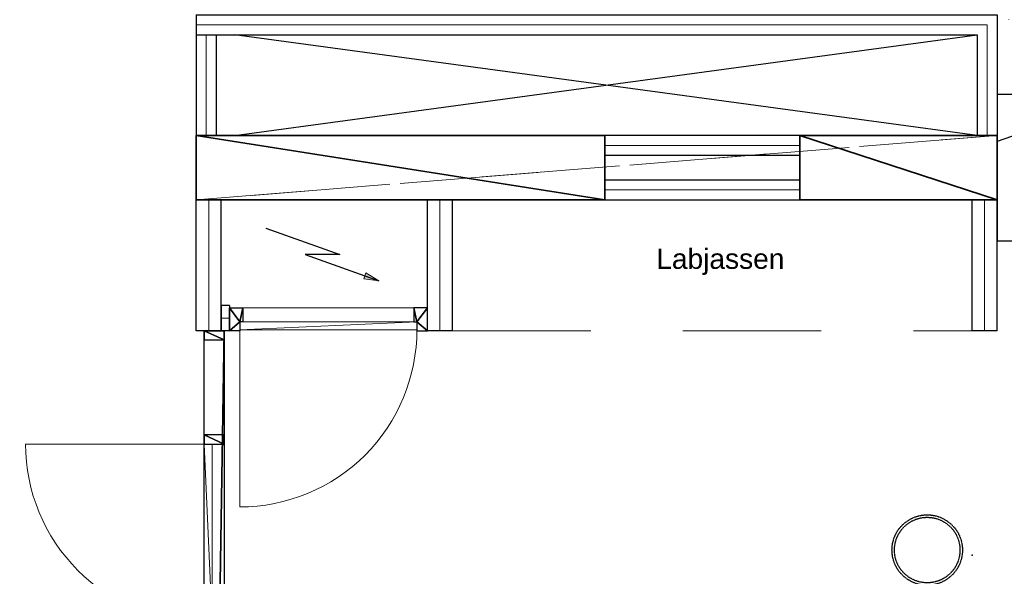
# Model space of a CAD drawing. Header units: millimetres. Extents: x -437 to 139813, y -473 to 90544.
# Tile 63 of 149: x 51846 to 56738, y 65525 to 68289. Entities that reach past the tile are written whole.
import ezdxf

# ---------------------------------------------------------------- set-up
doc = ezdxf.new("R2010")
doc.units = ezdxf.units.MM
for name, pattern in [('DGN Style 1', [688.000884, 1.14476, -686.856124]), ('DGN Style 2', [1144.760206, 686.856124, -457.904082]), ('HHL_V050', [3, 2, -1])]:
    doc.linetypes.add(name, pattern=pattern)
for name, color, linetype, lineweight in [('059 Kader (tekening)', 253, 'Continuous', 13), ('19012-DO-laag 02 - 007 Elektrasymbolen', 253, 'Continuous', 13), ('19012-DO-laag 02 - 032 Ramen - Deuren binnen', 253, 'Continuous', 13)]:
    doc.layers.add(name, color=color, linetype=linetype, lineweight=lineweight)
for name, color, linetype in [('B4TM', 3, 'Continuous'), ('CH-00-chairs', 3, 'Continuous'), ('DR-90-points', 31, 'Continuous'), ('Xref', 253, 'Continuous')]:
    doc.layers.add(name, color=color, linetype=linetype)
doc.styles.get("Standard").update_dxf_attribs({"font": 'arial.ttf'})
doc.linetypes.add('isolatie(deken)', pattern='A,-0.5,[24,dgnlstyle-ags_linetypes_v8.shx,S=0.009524,R=0,X=0,Y=0],-0.5', length=1)

# ---------------------------------------------------------------- blocks, each defined once
blk = doc.blocks.new('AE1')
at = {"layer": '059 Kader (tekening)', "color": 12, "linetype": 'Continuous', "lineweight": 13}
mesh = blk.add_polyface(dxfattribs=at)
corners = [(0, 0), (1399, 0), (1399, 841), (0, 841)]
mesh.append_faces([[corners[k] for k in face] for face in [(3, 1, 2)]], dxfattribs={"vtx0": -1, "color": 12})
mesh.append_faces([[corners[k] for k in face] for face in [(3, 0, 1)]], dxfattribs={"vtx2": -1, "color": 12})
at = {"layer": '059 Kader (tekening)', "color": 12, "linetype": 'Continuous', "lineweight": 35}
mesh = blk.add_polyface(dxfattribs=at)
corners = [(10, 10), (1389, 10), (1389, 831), (10, 831)]
mesh.append_faces([[corners[k] for k in face] for face in [(0, 2, 3)]], dxfattribs={"vtx0": -1, "color": 12})
mesh.append_faces([[corners[k] for k in face] for face in [(1, 2, 0)]], dxfattribs={"vtx1": -1, "color": 12})
blk = doc.blocks.new('07E042')
at = {"layer": '19012-DO-laag 02 - 007 Elektrasymbolen', "linetype": 'Continuous', "lineweight": 13}
blk.add_hatch(color=256, dxfattribs=at).paths.add_polyline_path([(-187.5, -87.5), (-143.8, -61.3), (-137.1, -80.1)])
at = {"layer": '19012-DO-laag 02 - 007 Elektrasymbolen', "linetype": 'Continuous', "lineweight": 25, "flags": 128}
blk.add_lwpolyline([(187.5, 87.5), (-57.3, 0), (57.3, 0), (-187.5, -87.5)], dxfattribs=at)
at = {"layer": '19012-DO-laag 02 - 007 Elektrasymbolen', "linetype": 'Continuous', "lineweight": 13}
mesh = blk.add_polyface(dxfattribs=at)
corners = [(-187.5, -87.5), (-143.8, -61.3), (-137.1, -80.1)]
mesh.append_faces([[corners[k] for k in face] for face in [(2, 0, 1)]])
blk = doc.blocks.new('*U96')
at = {"layer": '19012-DO-laag 02 - 032 Ramen - Deuren binnen', "extrusion": (0, 0, -1), "flags": 128}
blk.add_lwpolyline([(-423.8, -443.7, 0.414214), (463.7, 443.8), (-423.8, 443.8)], format="xyb", dxfattribs=at)
at = {"layer": '19012-DO-laag 02 - 032 Ramen - Deuren binnen'}
mesh = blk.add_polyface(dxfattribs=at)
corners = [(423.8, -443.7), (463.8, -443.7), (463.8, 443.8), (423.8, 443.8)]
mesh.append_faces([[corners[k] for k in face] for face in [(3, 1, 2)]], dxfattribs={"vtx0": -1})
mesh.append_faces([[corners[k] for k in face] for face in [(3, 0, 1)]], dxfattribs={"vtx2": -1})
blk = doc.blocks.new('ho-bi-ko-880')
at = {"layer": '19012-DO-laag 02 - 032 Ramen - Deuren binnen', "color": 143, "linetype": 'Continuous', "lineweight": 13}
blk.add_line((67, -114), (917, -114), dxfattribs=at)
at = {"layer": '19012-DO-laag 02 - 032 Ramen - Deuren binnen', "color": 143, "linetype": 'Continuous', "lineweight": 13, "extrusion": (0, 0, -1), "flags": 128}
blk.add_lwpolyline([(-52, -5), (-52, 875, 0.414214), (-932, -5)], format="xyb", dxfattribs=at)
at = {"layer": '19012-DO-laag 02 - 032 Ramen - Deuren binnen', "color": 143, "linetype": 'Continuous', "lineweight": 25}
mesh = blk.add_polyface(dxfattribs=at)
corners = [(0, 0), (0, -114), (67, -114), (67, -45), (52, -45), (52, 0)]
mesh.append_faces([[corners[k] for k in face] for face in [(0, 4, 5)]], dxfattribs={"vtx0": -1, "color": 143})
mesh.append_faces([[corners[k] for k in face] for face in [(2, 4, 1), (1, 4, 0)]], dxfattribs={"vtx0": -1, "vtx1": -1, "color": 143})
mesh.append_faces([[corners[k] for k in face] for face in [(3, 4, 2)]], dxfattribs={"vtx1": -1, "color": 143})
mesh = blk.add_polyface(dxfattribs=at)
corners = [(984, 0), (984, -114), (917, -114), (917, -45), (932, -45), (932, 0)]
mesh.append_faces([[corners[k] for k in face] for face in [(0, 4, 5)]], dxfattribs={"vtx0": -1, "color": 143})
mesh.append_faces([[corners[k] for k in face] for face in [(2, 4, 1), (1, 4, 0)]], dxfattribs={"vtx0": -1, "vtx1": -1, "color": 143})
mesh.append_faces([[corners[k] for k in face] for face in [(3, 4, 2)]], dxfattribs={"vtx1": -1, "color": 143})
at = {"layer": '19012-DO-laag 02 - 032 Ramen - Deuren binnen', "color": 143, "linetype": 'Continuous', "lineweight": 13}
mesh = blk.add_polyface(dxfattribs=at)
corners = [(52, -45), (932, -45), (932, -5), (52, -5)]
mesh.append_faces([[corners[k] for k in face] for face in [(3, 1, 2)]], dxfattribs={"vtx0": -1, "color": 143})
mesh.append_faces([[corners[k] for k in face] for face in [(3, 0, 1)]], dxfattribs={"vtx2": -1, "color": 143})
blk = doc.blocks.new('Hocker')
at = {"layer": 'CH-00-chairs', "linetype": 'HHL_V050'}
for radius in [175, 162.7]:
    blk.add_circle((0, -225), radius, dxfattribs=at)
at = {"layer": 'DR-90-points'}
blk.add_point((0, 0), dxfattribs=at)
blk = doc.blocks.new('*U284')
at = {"layer": 'B4TM', "xscale": -1, "rotation": 90}
blk.add_blockref('Hocker', (-200, 0), dxfattribs=at)
blk = doc.blocks.new('*U285')
at = {"layer": 'B4TM', "color": 0, "linetype": 'ByBlock', "lineweight": -2, "transparency": 16777216}
for p, rotation in [((37481.9, 79718.7), 38.57142857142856), ((36947.2, 79236.2), 77.14285714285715), ((36829.9, 78525.6), 115.7142857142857), ((38953.2, 78416.4), 270), ((37181.3, 77896.8), 154.2857142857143), ((38539.2, 77827), 231.4285714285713), ((37848, 77624.4), 192.8571428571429)]:
    blk.add_blockref('*U284', p, dxfattribs=dict(at, rotation=rotation))
blk.add_blockref('*U284', (38200.9, 79762.5), dxfattribs=at)
blk = doc.blocks.new('*U288')
at = {"layer": 'B4TM', "xscale": -1, "rotation": 90}
blk.add_blockref('Hocker', (-200, 0), dxfattribs=at)
blk = doc.blocks.new('*U289')
at = {"layer": 'B4TM', "color": 0, "linetype": 'ByBlock', "lineweight": -2, "transparency": 16777216}
for p, rotation in [((37481.9, 79718.7), 38.57142857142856), ((36947.2, 79236.2), 77.14285714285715), ((36829.9, 78525.6), 115.7142857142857), ((38953.2, 78416.4), 270), ((37181.3, 77896.8), 154.2857142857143), ((38539.2, 77827), 231.4285714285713), ((37848, 77624.4), 192.8571428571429)]:
    blk.add_blockref('*U288', p, dxfattribs=dict(at, rotation=rotation))
blk.add_blockref('*U288', (38200.9, 79762.5), dxfattribs=at)

msp = doc.modelspace()

# ---------------------------------------------------------------- linework, layer by layer
at = {"layer": 'B4TM', "color": 1}
msp.add_line((57033.4, 67801), (56703, 67684.3), dxfattribs=at)
at = {"layer": 'B4TM'}
msp.add_lwpolyline([(56703, 67191.2), (57045.9, 67191.2), (57045.9, 67917.2), (56703, 67917.2)], close=True, dxfattribs=at)
at = {"layer": 'Xref', "linetype": 'Continuous', "lineweight": 25}
for p, q in [((52723, 68314.2), (52723, 68214.2)), ((52723, 68214.2), (52823, 68214.2)), ((52723, 67714.2), (52823, 67714.2)), ((54753, 67714.2), (54753, 67614.2)), ((55723, 67714.2), (55723, 67614.2)), ((56703, 67714.2), (56603, 67714.2)), ((54753, 67394.2), (54753, 67494.2)), ((55723, 67394.2), (55723, 67494.2)), ((52848, 67394.2), (52723, 67394.2)), ((53997, 67394.2), (53872, 67394.2)), ((56703, 67394.2), (56578, 67394.2)), ((52848, 66869.2), (52848, 66744.2)), ((52888, 66869.2), (52888, 66744.2)), ((52848, 66744.2), (52723, 66744.2)), ((53997, 66744.2), (53872, 66744.2)), ((56703, 66744.2), (56578, 66744.2))]:
    msp.add_line(p, q, dxfattribs=at)
at = {"layer": 'Xref'}
for p, q in [((56603, 67714.2), (52913, 68214.2)), ((52913, 67714.2), (56603, 68214.2))]:
    msp.add_line(p, q, dxfattribs=at)
at = {"layer": 'Xref', "linetype": 'DGN Style 2', "lineweight": 13}
msp.add_line((53997, 66744.2), (56578, 66744.2), dxfattribs=at)
at = {"layer": 'Xref', "linetype": 'Continuous', "lineweight": 25, "flags": 128}
for points in [[(52723, 68314.2), (56703, 68314.2), (56703, 67714.2)], [(52723, 68214.2), (56603, 68214.2), (56603, 67714.2)], [(52723, 68214.2), (52723, 67714.2)], [(52823, 68214.2), (52823, 67714.2)], [(55723, 67714.2), (54753, 67714.2)], [(55723, 67614.2), (54753, 67614.2)], [(54753, 67494.2), (55723, 67494.2)], [(52723, 66744.2), (52723, 67394.2)], [(52848, 66744.2), (52848, 67394.2)], [(53872, 66744.2), (53872, 67394.2)], [(53997, 66744.2), (53997, 67394.2)], [(54753, 67394.2), (55723, 67394.2)], [(56578, 66744.2), (56578, 67394.2)], [(56703, 66744.2), (56703, 67394.2)], [(52888, 66869.2), (52848, 66869.2)], [(52888, 66744.2), (52848, 66744.2)]]:
    msp.add_lwpolyline(points, dxfattribs=at)
at = {"layer": 'Xref', "linetype": 'isolatie(deken)', "lineweight": 13, "ltscale": 100, "flags": 128}
for points in [[(52723, 68264.2), (56653, 68264.2), (56653, 67714.2)], [(52773, 68214.2), (52773, 67714.2)], [(55723, 67664.2), (54753, 67664.2)], [(54753, 67444.2), (55723, 67444.2)]]:
    msp.add_lwpolyline(points, dxfattribs=at)
at = {"layer": 'Xref', "linetype": 'isolatie(deken)', "lineweight": 13, "ltscale": 125, "flags": 128}
for points in [[(52785.5, 66744.2), (52785.5, 67394.2)], [(53934.5, 66744.2), (53934.5, 67394.2)], [(56640.5, 66744.2), (56640.5, 67394.2)], [(52888, 66806.7), (52848, 66806.7)]]:
    msp.add_lwpolyline(points, dxfattribs=at)

# ---------------------------------------------------------------- block references
at = {"layer": 'B4TM', "rotation": 118.3442342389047}
msp.add_blockref('*U289', (145408.3, 73611.2), dxfattribs=at)
at = {"layer": 'B4TM', "xscale": -1, "rotation": 70.49741127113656}
msp.add_blockref('*U285', (143405.1, 74026.8), dxfattribs=at)
at = {"layer": 'Xref', "linetype": 'Continuous', "lineweight": 35, "xscale": 100, "yscale": 100, "zscale": 100}
msp.add_blockref('AE1', (-87, 6444.2), dxfattribs=at)
at = {"layer": 'Xref', "linetype": 'Continuous', "lineweight": 25, "extrusion": (0, 0, -1), "xscale": 1.5, "yscale": 1.5, "zscale": 1.5}
msp.add_blockref('07E042', (-53350.2, 67123.2), dxfattribs=at)
at = {"layer": 'Xref', "linetype": 'Continuous', "lineweight": 25, "extrusion": (0, 0, -1), "rotation": 180}
msp.add_blockref('ho-bi-ko-880', (-52888, 66744.2), dxfattribs=at)
at = {"layer": 'Xref'}
msp.add_blockref('*U96', (52339.2, 65737.9), dxfattribs=at)

# ---------------------------------------------------------------- texts
at = {"layer": 'B4TM', "color": 1, "insert": (55009.1, 67021.6), "char_height": 100, "width": 958.234, "attachment_point": 7, "rotation": 0.007}
msp.add_mtext('Labjassen ', dxfattribs=at)

# ---------------------------------------------------------------- meshes
at = {"layer": 'Xref', "linetype": 'DGN Style 1', "lineweight": 13}
mesh = msp.add_polyface(dxfattribs=at)
corners = [(52913, 85844.2), (67613, 85844.2), (67613, 60044.2), (60263, 60044.2), (41813, 60044.2), (41813, 85844.2), (49313, 85844.2), (49313, 85834.2), (52913, 85834.2)]
mesh.append_faces([[corners[k] for k in face] for face in [(3, 1, 2), (1, 8, 0), (7, 5, 6)]], dxfattribs={"vtx0": -1})
mesh.append_faces([[corners[k] for k in face] for face in [(8, 3, 7), (4, 7, 3)]], dxfattribs={"vtx0": -1, "vtx1": -1})
mesh.append_faces([[corners[k] for k in face] for face in [(3, 8, 1)]], dxfattribs={"vtx0": -1, "vtx1": -1, "vtx2": -1})
mesh.append_faces([[corners[k] for k in face] for face in [(7, 4, 5)]], dxfattribs={"vtx0": -1, "vtx2": -1})
at = {"layer": 'Xref', "linetype": 'DGN Style 2', "lineweight": 13}
mesh = msp.add_polyface(dxfattribs=at)
corners = [(56703, 67394.2), (52723, 67394.2), (52723, 67714.2), (56703, 67714.2)]
mesh.append_faces([[corners[k] for k in face] for face in [(3, 1, 2)]], dxfattribs={"vtx0": -1})
mesh.append_faces([[corners[k] for k in face] for face in [(3, 0, 1)]], dxfattribs={"vtx2": -1})
at = {"layer": 'Xref', "linetype": 'Continuous', "lineweight": 35}
mesh = msp.add_polyface(dxfattribs=at)
corners = [(52723, 67394.2), (54753, 67394.2), (54753, 67714.2), (52723, 67714.2)]
mesh.append_faces([[corners[k] for k in face] for face in [(3, 1, 2)]], dxfattribs={"vtx0": -1})
mesh.append_faces([[corners[k] for k in face] for face in [(3, 0, 1)]], dxfattribs={"vtx2": -1})
mesh = msp.add_polyface(dxfattribs=at)
corners = [(56703, 67714.2), (55723, 67714.2), (55723, 67394.2), (56703, 67394.2)]
mesh.append_faces([[corners[k] for k in face] for face in [(3, 1, 2)]], dxfattribs={"vtx0": -1})
mesh.append_faces([[corners[k] for k in face] for face in [(3, 0, 1)]], dxfattribs={"vtx2": -1})
at = {"layer": 'Xref'}
mesh = msp.add_polyface(dxfattribs=at)
corners = [(52863, 60494.2), (52763, 60494.2), (52763, 66744.2), (52863, 66744.2)]
mesh.append_faces([[corners[k] for k in face] for face in [(3, 1, 2)]], dxfattribs={"vtx0": -1})
mesh.append_faces([[corners[k] for k in face] for face in [(3, 0, 1)]], dxfattribs={"vtx2": -1})
at = {"layer": 'Xref', "lineweight": 25}
mesh = msp.add_polyface(dxfattribs=at)
corners = [(52763, 66699.2), (52863, 66699.2), (52863, 66744.2), (52763, 66744.2)]
mesh.append_faces([[corners[k] for k in face] for face in [(3, 1, 2)]], dxfattribs={"vtx0": -1})
mesh.append_faces([[corners[k] for k in face] for face in [(3, 0, 1)]], dxfattribs={"vtx2": -1})
mesh = msp.add_polyface(dxfattribs=at)
corners = [(52763, 66181.7), (52863, 66181.7), (52863, 66226.7), (52763, 66226.7)]
mesh.append_faces([[corners[k] for k in face] for face in [(3, 1, 2)]], dxfattribs={"vtx0": -1})
mesh.append_faces([[corners[k] for k in face] for face in [(3, 0, 1)]], dxfattribs={"vtx2": -1})

doc.saveas('drawing.dxf')
